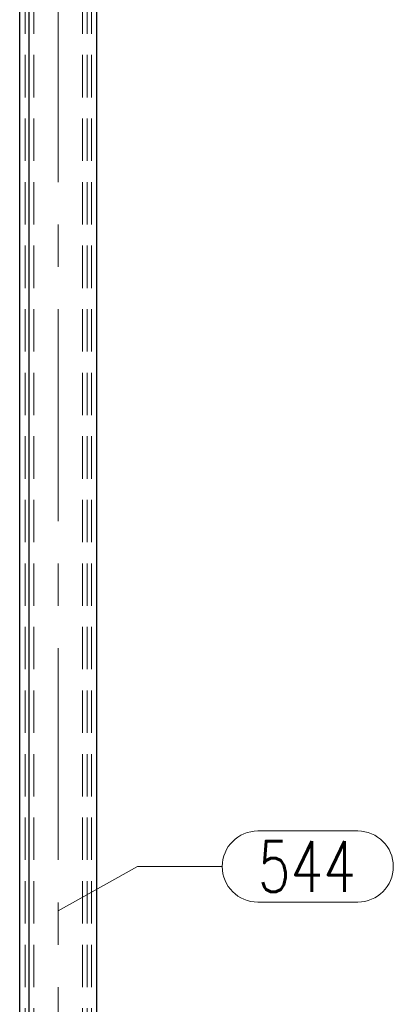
# Model space of a CAD drawing. Header units: millimetres. Extents: x -853 to -247, y 10927 to 11422.
# Tile 10 of 59: x -778 to -756, y 11043 to 11101. Entities that reach past the tile are written whole.
import ezdxf

# ---------------------------------------------------------------- set-up
doc = ezdxf.new("R2010")
doc.units = ezdxf.units.MM
doc.header["$LTSCALE"] = 10
doc.linetypes.add('HIDDEN', pattern=[0.375, 0.25, -0.125])
doc.linetypes.add('MITTE', pattern=[2, 1.25, -0.25, 0.25, -0.25])
for name, color, linetype, lineweight in [('PS_Hidden', 2, 'HIDDEN', 9), ('PS_Mid', 5, 'MITTE', 15), ('PS_Pos', 1, 'Continuous', 15), ('PS_Shape', 161, 'Continuous', 30), ('PS_SOLID', 7, 'Continuous', 30)]:
    doc.layers.add(name, color=color, linetype=linetype, lineweight=lineweight)
doc.styles.add('simplex', font='simplex.shx', dxfattribs={"width": 0.75})

# ---------------------------------------------------------------- blocks, each defined once
blk = doc.blocks.new('*X234')
at = {"layer": 'PS_Hidden', "color": 2, "linetype": 'HIDDEN'}
for p, q in [((-778.096, 10976.703), (-778.096, 11120.703)), ((-777.579, 10976.703), (-777.579, 11120.703)), ((-774.704, 10976.703), (-774.704, 11120.703)), ((-774.426, 10976.703), (-774.426, 11120.703)), ((-774.187, 10976.703), (-774.187, 11120.703))]:
    blk.add_line(p, q, dxfattribs=at)
at = {"layer": 'PS_Mid', "color": 5, "linetype": 'MITTE'}
blk.add_line((-776.141, 10971.703), (-776.141, 11125.703), dxfattribs=at)
at = {"layer": 'PS_SOLID', "color": 7, "linetype": 'Continuous'}
for p, q in [((-778.416, 10976.703), (-778.416, 11120.703)), ((-777.857, 10976.703), (-777.857, 11120.703)), ((-773.867, 10976.703), (-773.867, 11120.703))]:
    blk.add_line(p, q, dxfattribs=at)
blk = doc.blocks.new('*X274')
at = {"color": 1}
for p, q in [((-764.364, 11053.417), (-758.471, 11053.417)), ((-776.141, 11048.703), (-771.464, 11051.317)), ((-771.464, 11051.317), (-766.464, 11051.317)), ((-764.364, 11049.217), (-758.471, 11049.217))]:
    blk.add_line(p, q, dxfattribs=at)
for centre, start, end in [((-764.364, 11051.317), 90, 270), ((-758.471, 11051.317), 270, 90)]:
    blk.add_arc(centre, 2.1, start, end, dxfattribs=at)
at = {"color": 30, "style": 'simplex', "width": 0.75}
blk.add_text('544', height=3, dxfattribs=at).set_placement((-764.364, 11049.817))

msp = doc.modelspace()

# ---------------------------------------------------------------- block references
at = {"layer": 'PS_Pos'}
msp.add_blockref('*X274', (0, 0), dxfattribs=at)
at = {"layer": 'PS_Shape', "color": 31}
msp.add_blockref('*X234', (0, 0), dxfattribs=at)

doc.saveas('drawing.dxf')
